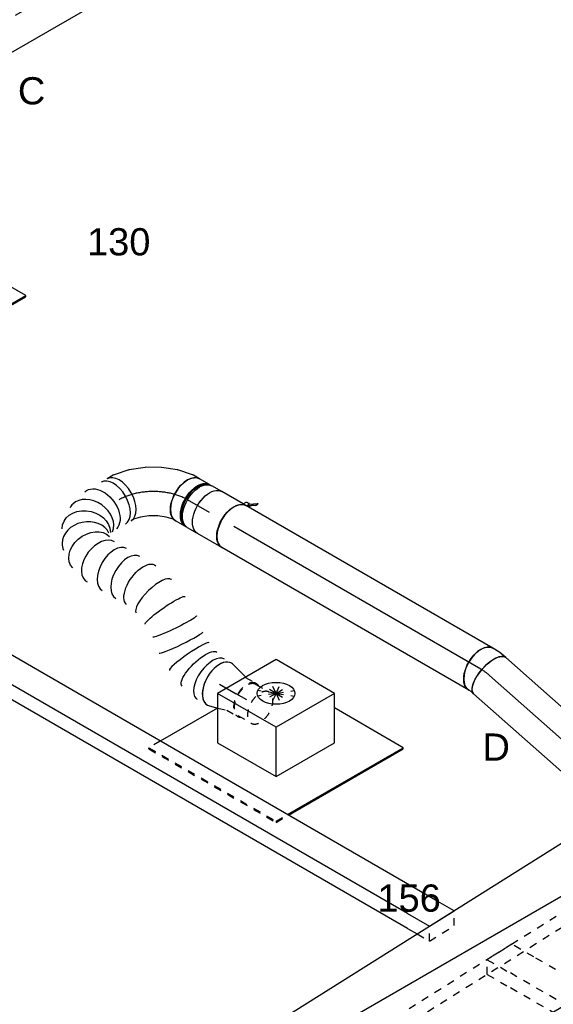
# Model space of a CAD drawing. Extents: x -329828 to 339781, y -55429 to 69176.
# Tile 60 of 140: x -39290 to -37525, y 38255 to 41510. Entities that reach past the tile are written whole.
import ezdxf
from ezdxf.enums import TextEntityAlignment as Align

# ---------------------------------------------------------------- set-up
doc = ezdxf.new("R2010")
doc.units = 0
doc.header["$LTSCALE"] = 50
doc.linetypes.add('CENTER2', pattern=[28.575, 19.05, -3.175, 3.175, -3.175])
doc.linetypes.add('STREEPJES', pattern=[0.1, 0.05, -0.05])
doc.layers.get('0').update_dxf_attribs({"linetype": 'CONTINUOUS'})
for name, color, linetype in [('EL6131--', 2, 'CONTINUOUS'), ('EM6131--', 1, 'CONTINUOUS'), ('lMcht retour bestaand_PR', 1, 'CONTINUOUS'), ('lucht retour bestaand', 8, 'CONTINUOUS'), ('WL570---_RETOUR', 112, 'CONTINUOUS'), ('WL570---_RETOUR_HL', 8, 'CONTINUOUS'), ('WL570---_RETOUR_RST', 2, 'CONTINUOUS'), ('WL570---_RETOUR_RST_HL', 1, 'CONTINUOUS'), ('WL570---_TOEVOER', 3, 'CONTINUOUS'), ('WL570---_TOEVOER_HL', 8, 'CONTINUOUS'), ('WL570---_TOEVOER_RST', 2, 'CONTINUOUS'), ('WL570---_TOEVOER_RST_HL', 1, 'CONTINUOUS'), ('WM570---_RETOUR_PR', 1, 'CONTINUOUS'), ('WM570---_RETOUR_RST_PR', 1, 'CONTINUOUS'), ('WM570---_TOEVOER_PR', 1, 'CONTINUOUS'), ('WM570---_TOEVOER_RST_PR', 1, 'CONTINUOUS')]:
    doc.layers.add(name, color=color, linetype=linetype)
doc.styles.add('BURO-018', font='ARIAL.TTF', dxfattribs={"height": 90})

# ---------------------------------------------------------------- blocks, each defined once
blk = doc.blocks.new('*U651')
at = {"color": 0, "ltscale": 10}
for p, q in [((138.1, 572, 929), (138.1, 572.2, 929)), ((138.5, 505.5, 929), (138.5, 505.6, 929)), ((-18.1, 315.6, 929), (-17.8, 314.3, 929))]:
    blk.add_line(p, q, dxfattribs=at)
for centre, major_axis, ratio, start_param, end_param in [((17.3, 693.8, 929), (69.3, 40), 0.57735, 3.141593, 6.442155), ((34, 664.9, 929), (73.2, 33), 0.500477, 3.191615, 6.233162), ((34, 664.9, 929), (73.2, 33), 0.500477, 6.233162, 6.333208), ((17.3, 693.8, 929), (69.3, 40), 0.57735, 2.982623, 3.138451), ((58.1, 565.5, 929), (-80, -6.5), 0.124846, 0.009486, 3.132107), ((58.4, 511.1, 929), (80, -5.6), 0.081934, 0.006169, 3.135418), ((60, 334.1, 929), (77.9, 19.1), 0.323375, 3.168616, 6.256162), ((103.3, 236.9, 929), (69.3, 40), 0.57735, 3.141593, 6.283185), ((129.1, 192.1, 929), (69.3, 40), 0.57735, 3.141593, 6.283185), ((155, 147.4, 929), (74.3, 30.8), 0.646887, 3.226552, 6.198226), ((155, 147.4, 929), (74.3, 30.8), 0.646887, 6.198226, 6.368145), ((0, 0, 929), (0, -80), 0.57735, 3.141593, 6.283185), ((22, 0, 929), (0, -80), 0.57735, 3.141593, 6.283185), ((113.1, 11.6, 929), (-34.1, 73), 0.750739, 0.1323, 3.009293), ((163.1, 65.5, 929), (76.9, -24.3), 0.803023, 3.317032, 6.107746), ((163.1, 65.5, 929), (76.9, -24.3), 0.803023, 6.107746, 6.458625), ((113.1, 11.6, 929), (-34.1, 73), 0.750739, 3.009293, 3.273893)]:
    blk.add_ellipse(centre, major_axis=major_axis, ratio=ratio, start_param=start_param, end_param=end_param, dxfattribs=at)
at = {"color": 0, "ltscale": 10, "extrusion": (6.4407e-18, -6.78173e-17, -1)}
for centre, major_axis, ratio, start_param, end_param in [((49.8, 617.9, 929), (77.9, 19.1), 0.323375, 6.256162, 9.397755), ((50.2, 454.7, 929), (80, -5.6), 0.081934, 3.135423, 6.277016), ((50.6, 393.2, 929), (-80, -6.5), 0.124846, 3.151078, 6.292671), ((77.8, 281, 929), (-73.2, -33), 0.500477, 3.191615, 6.333208), ((166.5, 104.2, 929), (-80.2, -6.9), 0.750739, 3.009293, 6.150885), ((69.9, 0, 929), (10.5, -79.7), 0.646887, 6.198226, 9.339819), ((144.8, 33.9, 929), (59.5, -54.4), 0.803023, 6.107746, 9.249338)]:
    blk.add_ellipse(centre, major_axis=major_axis, ratio=ratio, start_param=start_param, end_param=end_param, dxfattribs=at)
at = {"layer": 'WM570---_RETOUR_PR', "color": 1, "style": 'BURO-018'}
blk.add_attdef('POSNR', text='', height=90, dxfattribs=at).set_placement((0, 0), align=Align.MIDDLE)
blk = doc.blocks.new('*U652')
at = {"color": 0, "ltscale": 10}
for p, q in [((-24.2, 127.6, 1021.4), (-8.5, 145.3, 1021.4)), ((-8.5, 145.3, 1021.4), (-4, 153.1, 1021.4)), ((-72, 95, 1021.4), (-46.2, 109.9, 1021.4)), ((-46.2, 109.9, 1021.4), (-24.2, 127.6, 1021.4)), ((-154.3, 76, 1021.4), (-162.5, 76, 1021.4)), ((-130.6, 80, 1021.4), (-121.5, 80, 1021.4)), ((-121.5, 80, 1021.4), (-98.4, 84.7, 1021.4)), ((-98.4, 84.7, 1021.4), (-72, 95, 1021.4)), ((123, 53, 1021.4), (134.6, 73.1, 1021.4)), ((87, 11.8, 1021.4), (120.6, 49.7, 1021.4)), ((44.5, -22.5, 1021.4), (86.1, 10.9, 1021.4)), ((87, 11.8, 1021.4), (86.1, 10.9, 1021.4)), ((-2.6, -49.7, 1021.4), (44.4, -22.6, 1021.4)), ((44.4, -22.6, 1021.4), (44.5, -22.5, 1021.4)), ((-52.5, -69.1, 1021.4), (-2.8, -49.8, 1021.4)), ((-2.8, -49.8, 1021.4), (-2.6, -49.7, 1021.4)), ((-154.3, -76, 1021.4), (-162.5, -76, 1021.4)), ((-130.6, -80, 1021.4), (-107.4, -80, 1021.4)), ((-103.4, -79.6, 1021.4), (-53.8, -69.4, 1021.4)), ((-52.5, -69.1, 1021.4), (-53.8, -69.4, 1021.4))]:
    blk.add_line(p, q, dxfattribs=at)
for centre, major_axis, ratio, start_param, end_param in [((65.3, 113.1, 1021.4), (69.3, -40), 0.57735, 3.141593, 6.283185), ((-168.8, 0, 1021.4), (0, 76), 0.57735, 3.34014, 6.084638), ((-130.6, 0, 1021.4), (0, 80), 0.57735, 3.141593, 6.283185), ((56.7, 98.2, 1021.4), (65.1, -47), 0.497511, 6.232846, 6.333525), ((-113.4, 0, 1021.4), (8.1, -79.9), 0.497511, 6.232846, 6.333525)]:
    blk.add_ellipse(centre, major_axis=major_axis, ratio=ratio, start_param=start_param, end_param=end_param, dxfattribs=at)
at = {"layer": 'WL570---_RETOUR_HL', "linetype": 'CENTER2'}
blk.add_ellipse((-65.3, 113.1, 1021.4), major_axis=(-138.6, -80), ratio=0.57735, start_param=0.785398, end_param=2.356194, dxfattribs=at)
at = {"layer": 'WM570---_RETOUR_PR', "color": 1, "style": 'BURO-018'}
blk.add_attdef('POSNR', text='', height=90, dxfattribs=at).set_placement((0, 0), align=Align.MIDDLE)
blk = doc.blocks.new('*U660')
at = {"color": 0, "linetype": 'STREEPJES', "ltscale": 10}
for p, q in [((12.5, 63.2, -1201.6), (-35.4, -20, -1201.6)), ((96.1, 60.1, -1201.6), (12.5, 63.2, -1201.6)), ((-35.4, -20, -1201.6), (44, -22.9, -1201.6)), ((-12.5, -63.2, -1201.6), (-35.4, -20, -1201.6)), ((-12.5, -63.2, -1201.6), (66.9, -66.2, -1201.6))]:
    blk.add_line(p, q, dxfattribs=at)
at = {"layer": 'EM6131--', "color": 1, "style": 'BURO-018'}
blk.add_attdef('POSNR', text='', height=90, dxfattribs=at).set_placement((0, 0), align=Align.MIDDLE)
blk = doc.blocks.new('*U661')
at = {"color": 0, "ltscale": 10}
for p, q in [((-43.1, 118.3, -278.2), (342.1, 118.3, -278.2)), ((-69.1, 76.8, -278.2), (438.4, 76.8, -278.2)), ((43.1, -118.3, -278.2), (2201.8, -118.3, -278.2))]:
    blk.add_line(p, q, dxfattribs=at)
at = {"color": 0, "linetype": 'STREEPJES', "ltscale": 10}
for p, q in [((342.1, 118.3, -278.2), (2115.6, 118.3, -278.2)), ((438.4, 76.8, -278.2), (2089.6, 76.8, -278.2))]:
    blk.add_line(p, q, dxfattribs=at)
at = {"layer": 'EM6131--', "color": 1, "style": 'BURO-018'}
blk.add_attdef('POSNR', text='', height=90, dxfattribs=at).set_placement((0, 0), align=Align.MIDDLE)
blk = doc.blocks.new('*U662')
at = {"color": 0, "ltscale": 10}
for p, q in [((12.2, 63.6, -4715), (1184.2, 63.6, -4715)), ((1329.6, 63.6, -4715), (1452.6, 63.6, -4715)), ((1939.5, 63.6, -4715), (2047.7, 63.6, -4715)), ((2366.3, 63.6, -4715), (2551.2, 63.6, -4715)), ((2869.8, 63.6, -4715), (4564.9, 63.6, -4715)), ((36.7, 21.2, -4715), (1159.7, 21.2, -4715)), ((1305.1, 21.2, -4715), (1477.1, 21.2, -4715)), ((1915, 21.2, -4715), (2023.2, 21.2, -4715)), ((2341.8, 21.2, -4715), (2526.7, 21.2, -4715)), ((2845.3, 21.2, -4715), (4540.4, 21.2, -4715)), ((-12.2, -63.6, -4715), (1110.8, -63.6, -4715)), ((1256.1, -63.6, -4715), (1974.2, -63.6, -4715)), ((2292.8, -63.6, -4715), (2477.7, -63.6, -4715)), ((2796.3, -63.6, -4715), (4491.4, -63.6, -4715))]:
    blk.add_line(p, q, dxfattribs=at)
at = {"color": 0, "linetype": 'STREEPJES', "ltscale": 10}
for p, q in [((1204.2, 63.6, -4715), (1309.6, 63.6, -4715)), ((1452.6, 63.6, -4715), (1939.5, 63.6, -4715)), ((2067.7, 63.6, -4715), (2346.3, 63.6, -4715)), ((2571.2, 63.6, -4715), (2849.8, 63.6, -4715)), ((4564.9, 63.6, -4715), (4899.3, 63.6, -4715)), ((1179.7, 21.2, -4715), (1285.1, 21.2, -4715)), ((1477.1, 21.2, -4715), (1915, 21.2, -4715)), ((2043.2, 21.2, -4715), (2321.8, 21.2, -4715)), ((2546.7, 21.2, -4715), (2825.3, 21.2, -4715)), ((4540.4, 21.2, -4715), (4923.8, 21.2, -4715)), ((1130.8, -63.6, -4715), (1236.1, -63.6, -4715)), ((1994.2, -63.6, -4715), (2272.8, -63.6, -4715)), ((2497.7, -63.6, -4715), (2776.3, -63.6, -4715)), ((4491.4, -63.6, -4715), (4874.8, -63.6, -4715))]:
    blk.add_line(p, q, dxfattribs=at)
at = {"layer": 'EM6131--', "color": 1, "style": 'BURO-018'}
blk.add_attdef('POSNR', text='', height=90, dxfattribs=at).set_placement((0, 0), align=Align.MIDDLE)
blk = doc.blocks.new('*U663')
at = {"color": 0, "linetype": 'STREEPJES', "ltscale": 10}
for p, q in [((12.5, 63.2, -1045.6), (-35.4, -20, -1045.6)), ((59.3, 61.5, -1045.6), (12.5, 63.2, -1045.6)), ((12.5, 63.2, -1045.6), (35.4, 20, -1045.6)), ((-35.4, -20, -1045.6), (-12.5, -63.2, -1045.6))]:
    blk.add_line(p, q, dxfattribs=at)
at = {"color": 0, "ltscale": 10}
for p, q in [((96.1, 60.1, -1045.6), (59.3, 61.5, -1045.6)), ((35.4, 20, -1045.6), (-12.5, -63.2, -1045.6)), ((119.1, 16.9, -1045.6), (35.4, 20, -1045.6)), ((-12.5, -63.2, -1045.6), (66.9, -66.2, -1045.6))]:
    blk.add_line(p, q, dxfattribs=at)
at = {"layer": 'EM6131--', "color": 1, "style": 'BURO-018'}
blk.add_attdef('POSNR', text='', height=90, dxfattribs=at).set_placement((0, 0), align=Align.MIDDLE)
blk = doc.blocks.new('*U664')
at = {"color": 0, "ltscale": 10}
for p, q in [((12.2, 63.6, -987.9), (3620.8, 63.6, -987.9)), ((3939.4, 63.6, -987.9), (4853.6, 63.6, -987.9)), ((36.7, 21.2, -987.9), (3596.3, 21.2, -987.9)), ((3914.9, 21.2, -987.9), (4878.1, 21.2, -987.9)), ((-12.2, -63.6, -987.9), (3547.3, -63.6, -987.9)), ((3865.9, -63.6, -987.9), (4829.2, -63.6, -987.9))]:
    blk.add_line(p, q, dxfattribs=at)
at = {"color": 0, "linetype": 'STREEPJES', "ltscale": 10}
for p, q in [((3640.8, 63.6, -987.9), (3919.4, 63.6, -987.9)), ((3616.3, 21.2, -987.9), (3894.9, 21.2, -987.9)), ((3567.3, -63.6, -987.9), (3845.9, -63.6, -987.9))]:
    blk.add_line(p, q, dxfattribs=at)
at = {"layer": 'EM6131--', "color": 1, "style": 'BURO-018'}
blk.add_attdef('POSNR', text='', height=90, dxfattribs=at).set_placement((0, 0), align=Align.MIDDLE)
blk = doc.blocks.new('*U706')
at = {"color": 0, "ltscale": 10}
for p, q in [((7.3, 79, 440.1), (63.7, 63.3, 440.1)), ((7.3, -79, 440.1), (34.5, -71.5, 440.1))]:
    blk.add_line(p, q, dxfattribs=at)
at = {"color": 8, "linetype": 'STREEPJES', "ltscale": 10}
for p, q in [((63.7, 63.3, 440.1), (66.7, 62.5, 440.1)), ((63.8, 62.5, 440.1), (104.7, 62.5, 440.1)), ((104.7, 59.4, 440.1), (155.7, 59.4, 440.1)), ((34.5, -71.5, 440.1), (66.7, -62.5, 440.1)), ((63.8, -62.5, 440.1), (104.7, -62.5, 440.1)), ((104.7, -59.4, 440.1), (155.7, -59.4, 440.1))]:
    blk.add_line(p, q, dxfattribs=at)
at = {"color": 0, "ltscale": 10}
blk.add_ellipse((0, 0, 440.1), major_axis=(0, -80), ratio=0.57735, start_param=2.982623, end_param=6.442155, dxfattribs=at)
at = {"color": 8, "linetype": 'STREEPJES', "ltscale": 10}
for centre, major_axis, start_param, end_param in [((104.7, 0, 440.1), (0, -62.5), 3.141593, 6.600746), ((104.7, 0, 440.1), (0, -59.4), 3.141593, 6.283185), ((104.7, 0, 440.1), (0, -59.4), 3.141593, 6.283185), ((104.7, 0, 440.1), (0, -62.5), 2.824032, 3.138451), ((155.7, 0, 440.1), (0, -59.4), 3.141593, 9.421636), ((155.7, 0, 440.1), (0, -59.4), 3.141593, 9.421636)]:
    blk.add_ellipse(centre, major_axis=major_axis, ratio=0.57735, start_param=start_param, end_param=end_param, dxfattribs=at)
at = {"layer": 'WL570---_RETOUR_RST_HL', "linetype": 'CENTER2'}
for p in [(0, 0, 440.1), (104.7, 0, 440.1)]:
    blk.add_line(p, (63.8, 0, 440.1), dxfattribs=at)
blk.add_circle((0, 0, 440.1), 0.075, dxfattribs=at)
at = {"layer": 'WM570---_RETOUR_RST_PR', "color": 1, "style": 'BURO-018'}
blk.add_attdef('POSNR', text='', height=90, dxfattribs=at).set_placement((0, 0), align=Align.MIDDLE)
blk = doc.blocks.new('*U707')
at = {"color": 0, "ltscale": 10}
for p, q in [((-42.2, 80, 899.2), (-4.1, 80, 899.2)), ((4.1, 80, 899.2), (42.2, 80, 899.2)), ((-42.2, -80, 899.2), (-4.1, -80, 899.2)), ((4.1, -80, 899.2), (42.2, -80, 899.2))]:
    blk.add_line(p, q, dxfattribs=at)
at = {"color": 0, "ltscale": 10, "extrusion": (-8.22703e-17, -4.74988e-17, -1)}
for centre, major_axis, start_param, end_param in [((-42.2, 0, 899.2), (0, 80), 0, 3.141593), ((-4.1, 0, 899.2), (0, 80), 0, 3.141593), ((4.1, 0, 899.2), (0, 80), 0, 3.230096), ((4.1, 0, 899.2), (0, 80), 6.194681, 6.280044), ((4.1, 0, 899.2), (0, 76), 0.198548, 2.943045), ((42.2, 0, 899.2), (0, 80), 0, 3.141593)]:
    blk.add_ellipse(centre, major_axis=major_axis, ratio=0.57735, start_param=start_param, end_param=end_param, dxfattribs=at)
at = {"layer": 'WL570---_RETOUR_HL', "linetype": 'CENTER2'}
blk.add_line((-42.2, 0, 899.2), (42.2, 0, 899.2), dxfattribs=at)
at = {"layer": 'WM570---_RETOUR_PR', "color": 1, "style": 'BURO-018'}
blk.add_attdef('POSNR', text='', height=90, dxfattribs=at).set_placement((0, 0), align=Align.MIDDLE)
blk = doc.blocks.new('*U708')
at = {"color": 0, "ltscale": 10}
for p, q in [((-19.2, 80, 124.8), (-8.1, 80, 124.8)), ((-8.1, 80, 124.8), (0.8, 81.8, 124.8)), ((-19.2, -80, 124.8), (6.1, -80, 124.8)), ((10.1, -79.6, 124.8), (32.9, -74.9, 124.8))]:
    blk.add_line(p, q, dxfattribs=at)
for centre, major_axis, ratio, start_param, end_param in [((-19.2, 0, 124.8), (0, 80), 0.408248, 3.141593, 6.283185), ((0, 0, 124.8), (8.1, -79.9), 0.497511, 6.232846, 6.333525)]:
    blk.add_ellipse(centre, major_axis=major_axis, ratio=ratio, start_param=start_param, end_param=end_param, dxfattribs=at)
at = {"color": 0, "ltscale": 10, "extrusion": (-1.8415e-17, 2.07668e-17, -1)}
blk.add_ellipse((16.8, 3.4, 124.8), major_axis=(-16, 78.4), ratio=0.57735, start_param=0, end_param=3.141593, dxfattribs=at)
at = {"layer": 'WL570---_RETOUR_HL', "linetype": 'CENTER2'}
blk.add_ellipse((-69.8, 101.2, 124.8), major_axis=(151.8, -50.6), ratio=0.57735, start_param=5.235988, end_param=5.497787, dxfattribs=at)
at = {"layer": 'WM570---_RETOUR_PR', "color": 1, "style": 'BURO-018'}
blk.add_attdef('POSNR', text='', height=90, dxfattribs=at).set_placement((0, 0), align=Align.MIDDLE)
blk = doc.blocks.new('*U709')
at = {"color": 0, "ltscale": 10}
for p, q in [((0, 80, 136.9), (943.2, 80, 136.9)), ((0, -80, 136.9), (943.2, -80, 136.9))]:
    blk.add_line(p, q, dxfattribs=at)
blk.add_ellipse((0, 0, 136.9), major_axis=(0, 80), ratio=0.57735, start_param=3.141593, end_param=6.283185, dxfattribs=at)
at = {"color": 0, "ltscale": 10, "extrusion": (-8.22703e-17, -4.74988e-17, -1)}
blk.add_ellipse((943.2, 0, 136.9), major_axis=(0, 80), ratio=0.57735, start_param=0, end_param=3.141593, dxfattribs=at)
at = {"layer": 'WL570---_RETOUR_HL', "linetype": 'CENTER2'}
blk.add_line((0, 0, 136.9), (943.2, 0, 136.9), dxfattribs=at)
at = {"layer": 'WM570---_RETOUR_PR', "color": 1, "style": 'BURO-018'}
blk.add_attdef('POSNR', text='', height=90, dxfattribs=at).set_placement((0, 0), align=Align.MIDDLE)
blk = doc.blocks.new('*U711')
at = {"color": 2, "ltscale": 10}
for p, q in [((-46.7, 80, 836.3), (46.7, 80, 836.3)), ((-74.4, -96.7, 836.3), (-78.8, -104.3, 836.3)), ((-52.7, -89, 836.3), (-76.8, -105.9, 836.3)), ((-74.4, -96.7, 836.3), (-50.6, -80, 836.3)), ((-72.4, -98.4, 836.3), (-74.4, -96.7, 836.3)), ((-48.4, -81.5, 836.3), (-72.4, -98.4, 836.3)), ((-48.4, -81.5, 836.3), (-52.7, -89, 836.3)), ((-50.2, -80, 836.3), (-48.4, -81.5, 836.3)), ((-47.9, -81.1, 836.3), (-48.4, -81.5, 836.3)), ((-46.7, -80, 836.3), (-35.2, -80, 836.3)), ((-35.2, -80, 836.3), (-40.7, -89.6, 836.3)), ((-35.2, -80, 836.3), (46.7, -80, 836.3)), ((-78.8, -104.3, 836.3), (-76.8, -105.9, 836.3)), ((-76.8, -105.9, 836.3), (-72.4, -98.4, 836.3))]:
    blk.add_line(p, q, dxfattribs=at)
blk.add_ellipse((-46.7, 0, 836.3), major_axis=(0, 80), ratio=0.57735, start_param=3.141593, end_param=6.283185, dxfattribs=at)
at = {"color": 2, "ltscale": 10, "extrusion": (-5.45148e-17, -1.27622e-16, -1)}
for centre, major_axis, start_param, end_param in [((46.7, 0, 836.3), (0, 80), 0, 3.141593), ((-49, -84.9, 836.3), (8.26, -4.77), 2.413666, 3.141593), ((-49, -84.9, 836.3), (8.26, -4.77), 0, 1.692399)]:
    blk.add_ellipse(centre, major_axis=major_axis, ratio=0.57735, start_param=start_param, end_param=end_param, dxfattribs=at)
at = {"layer": 'WL570---_RETOUR', "color": 1, "style": 'BURO-018'}
blk.add_attdef('I', text='', height=90, dxfattribs=at).set_placement((0, 0), align=Align.MIDDLE)
at = {"layer": 'WM570---_RETOUR_PR', "color": 1, "style": 'BURO-018'}
blk.add_attdef('POSNR', text='', height=90, dxfattribs=at).set_placement((0, 0), align=Align.MIDDLE)
blk = doc.blocks.new('*U712')
at = {"color": 0, "ltscale": 10}
for p, q in [((0, 80, -103.2), (490.6, 80, -103.2)), ((0, -80, -103.2), (490.6, -80, -103.2))]:
    blk.add_line(p, q, dxfattribs=at)
blk.add_ellipse((0, 0, -103.2), major_axis=(0, 80), ratio=0.408248, start_param=3.141593, end_param=6.283185, dxfattribs=at)
at = {"color": 0, "ltscale": 10, "extrusion": (2.07668e-17, 1.8415e-17, -1)}
blk.add_ellipse((490.6, 0, -103.2), major_axis=(0, 80), ratio=0.408248, start_param=0, end_param=3.141593, dxfattribs=at)
at = {"layer": 'WL570---_RETOUR_HL', "linetype": 'CENTER2'}
blk.add_line((0, 0, -103.2), (490.6, 0, -103.2), dxfattribs=at)
at = {"layer": 'WM570---_RETOUR_PR', "color": 1, "style": 'BURO-018'}
blk.add_attdef('POSNR', text='', height=90, dxfattribs=at).set_placement((0, 0), align=Align.MIDDLE)
blk = doc.blocks.new('*U868')
at = {"color": 0, "ltscale": 10}
for p, q in [((-153.1, 88.4, -1461.9), (-51, 265.2, -1461.9)), ((-149, 88.4, -1461.9), (-46.9, 265.2, -1461.9)), ((-51, 265.2, -1461.9), (-46.9, 265.2, -1461.9)), ((-46.9, 265.2, -1461.9), (-26.5, 229.8, -1461.9)), ((1925.2, 88.4, -1461.9), (2027.2, 265.2, -1461.9)), ((1929.2, 88.4, -1461.9), (2031.3, 265.2, -1461.9)), ((2031.3, 265.2, -1461.9), (2027.2, 265.2, -1461.9)), ((-46.9, 229.8, -1461.9), (-128.6, 88.4, -1461.9)), ((-46.9, 229.8, -1461.9), (2006.8, 229.8, -1461.9)), ((-153.1, 88.4, -1461.9), (-149, 88.4, -1461.9)), ((51, -265.2, -1461.9), (-153.1, 88.4, -1461.9)), ((55.1, -265.2, -1461.9), (-149, 88.4, -1461.9)), ((55.1, -229.8, -1461.9), (-128.6, 88.4, -1461.9)), ((-128.6, 88.4, -1461.9), (1925.2, 88.4, -1461.9)), ((1929.2, 88.4, -1461.9), (1925.2, 88.4, -1461.9)), ((2129.3, -265.2, -1461.9), (1925.2, 88.4, -1461.9)), ((2133.4, -265.2, -1461.9), (1929.2, 88.4, -1461.9)), ((75.5, -229.8, -1461.9), (55.1, -265.2, -1461.9)), ((55.1, -229.8, -1461.9), (2108.9, -229.8, -1461.9)), ((51, -265.2, -1461.9), (55.1, -265.2, -1461.9)), ((2133.4, -265.2, -1461.9), (2129.3, -265.2, -1461.9))]:
    blk.add_line(p, q, dxfattribs=at)
at = {"layer": 'lMcht retour bestaand_PR', "color": 1, "style": 'BURO-018'}
blk.add_attdef('POSNR', text='', height=90, dxfattribs=at).set_placement((0, 0), align=Align.MIDDLE)
blk = doc.blocks.new('*U882')
at = {"color": 0, "ltscale": 10}
for p, q in [((-122.3, 174.3, 2063.5), (-179.9, 74.5, 2063.5)), ((100.6, 174.3, 2063.5), (-122.3, 174.3, 2063.5)), ((-10.8, -18.7, 2063.5), (-122.3, 174.3, 2063.5)), ((212.1, -18.7, 2063.5), (100.6, 174.3, 2063.5)), ((-146.4, 132.6, 2063.5), (-232.7, 132.6, 2063.5)), ((-357, 34.9, 2063.5), (-168.4, -291.7, 2063.5)), ((-352.9, 34.9, 2063.5), (-166.4, -288.1, 2063.5)), ((-92.5, -160.2, 2063.5), (-10.8, -18.7, 2063.5)), ((212.1, -18.7, 2063.5), (-10.8, -18.7, 2063.5)), ((130.4, -160.2, 2063.5), (212.1, -18.7, 2063.5)), ((-155, -51.9, 2063.5), (-92.5, -160.2, 2063.5)), ((319.5, -288.1, 2063.5), (188, -60.5, 2063.5)), ((-92.5, -160.2, 2063.5), (130.4, -160.2, 2063.5)), ((-166.4, -288.1, 2063.5), (-168.4, -291.7, 2063.5)), ((-168.4, -291.7, 2063.5), (317.4, -291.7, 2063.5)), ((-166.4, -288.1, 2063.5), (319.5, -288.1, 2063.5)), ((317.4, -291.7, 2063.5), (319.5, -288.1, 2063.5))]:
    blk.add_line(p, q, dxfattribs=at)
at = {"color": 8, "linetype": 'STREEPJES', "ltscale": 10}
for q in [(-12, 99.9, 2063.5), (-2.7, 116.1, 2063.5), (19.4, 122, 2063.5), (48.3, 116.1, 2063.5), (76.3, 99.9, 2063.5), (-6.1, 77.8, 2063.5), (13.5, 55.7, 2063.5), (41.5, 39.5, 2063.5), (70.4, 33.6, 2063.5), (92.5, 39.5, 2063.5), (101.9, 55.7, 2063.5), (95.9, 77.8, 2063.5)]:
    blk.add_line((44.9, 77.8, 2063.5), q, dxfattribs=at)
at = {"color": 0, "ltscale": 10}
blk.add_ellipse((44.9, 77.8, 2063.5), major_axis=(54.1, -31.2), ratio=0.57735, dxfattribs=at)
at = {"layer": 'WL570---_TOEVOER_RST_HL', "linetype": 'CENTER2'}
blk.add_circle((0, 0, 2063.5), 0.075, dxfattribs=at)
at = {"layer": 'WL570---_TOEVOER_RST', "color": 1, "style": 'BURO-018'}
for tag in ['MC', 'Q']:
    blk.add_attdef(tag, text='', height=90, dxfattribs=at).set_placement((0, 0), align=Align.MIDDLE)
at = {"layer": 'WM570---_TOEVOER_RST_PR', "color": 1, "style": 'BURO-018'}
blk.add_attdef('POSNR', text='', height=90, dxfattribs=at).set_placement((0, 0), align=Align.MIDDLE)
blk = doc.blocks.new('*U887')
at = {"color": 0, "ltscale": 10}
for p, q in [((-122.3, 174.3, 295.9), (-203.9, 32.9, 295.9)), ((100.6, 174.3, 295.9), (-122.3, 174.3, 295.9)), ((-10.8, -18.7, 295.9), (-122.3, 174.3, 295.9)), ((212.1, -18.7, 295.9), (100.6, 174.3, 295.9)), ((-147, 132.6, 295.9), (-365.7, 132.6, 295.9)), ((-203.9, 32.9, 295.9), (-92.5, -160.2, 295.9)), ((-92.5, -160.2, 295.9), (-10.8, -18.7, 295.9)), ((212.1, -18.7, 295.9), (-10.8, -18.7, 295.9)), ((130.4, -160.2, 295.9), (212.1, -18.7, 295.9)), ((319.5, -288.1, 295.9), (188, -60.5, 295.9)), ((-92.5, -160.2, 295.9), (130.4, -160.2, 295.9)), ((-122.8, -288.1, 295.9), (319.5, -288.1, 295.9)), ((-120.7, -291.7, 295.9), (317.4, -291.7, 295.9)), ((317.4, -291.7, 295.9), (319.5, -288.1, 295.9))]:
    blk.add_line(p, q, dxfattribs=at)
at = {"color": 8, "linetype": 'STREEPJES', "ltscale": 10}
for p, q in [((-411.3, 129, 295.9), (-409.3, 132.6, 295.9)), ((-365.7, 132.6, 295.9), (-409.3, 132.6, 295.9)), ((-409.3, 132.6, 295.9), (-166.4, -288.1, 295.9)), ((-146.4, 132.6, 295.9), (-147, 132.6, 295.9)), ((-411.3, 129, 295.9), (-168.4, -291.7, 295.9)), ((44.9, 77.8, 295.9), (-12, 99.9, 295.9)), ((44.9, 77.8, 295.9), (-2.7, 116.1, 295.9)), ((44.9, 77.8, 295.9), (19.4, 122, 295.9)), ((44.9, 77.8, 295.9), (48.3, 116.1, 295.9)), ((44.9, 77.8, 295.9), (76.3, 99.9, 295.9)), ((44.9, 77.8, 295.9), (-6.1, 77.8, 295.9)), ((44.9, 77.8, 295.9), (13.5, 55.7, 295.9)), ((44.9, 77.8, 295.9), (41.5, 39.5, 295.9)), ((44.9, 77.8, 295.9), (70.4, 33.6, 295.9)), ((44.9, 77.8, 295.9), (92.5, 39.5, 295.9)), ((44.9, 77.8, 295.9), (101.9, 55.7, 295.9)), ((44.9, 77.8, 295.9), (95.9, 77.8, 295.9)), ((-166.4, -288.1, 295.9), (-168.4, -291.7, 295.9)), ((-168.4, -291.7, 295.9), (-120.7, -291.7, 295.9)), ((-166.4, -288.1, 295.9), (-122.8, -288.1, 295.9))]:
    blk.add_line(p, q, dxfattribs=at)
at = {"color": 0, "ltscale": 10}
blk.add_ellipse((44.9, 77.8, 295.9), major_axis=(54.1, -31.2), ratio=0.57735, dxfattribs=at)
at = {"layer": 'WL570---_RETOUR_RST_HL', "linetype": 'CENTER2'}
blk.add_circle((0, 0, 295.9), 0.075, dxfattribs=at)
at = {"layer": 'WL570---_RETOUR_RST', "color": 1, "style": 'BURO-018'}
for tag in ['MC', 'Q']:
    blk.add_attdef(tag, text='', height=90, dxfattribs=at).set_placement((0, 0), align=Align.MIDDLE)
at = {"layer": 'WM570---_RETOUR_RST_PR', "color": 1, "style": 'BURO-018'}
blk.add_attdef('POSNR', text='', height=90, dxfattribs=at).set_placement((0, 0), align=Align.MIDDLE)
blk = doc.blocks.new('*U1091')
at = {"color": 0, "ltscale": 10}
for p, q in [((5.2, 100, -26), (5467.1, 100, -26)), ((5525.2, 100, -26), (5708.4, 100, -26)), ((5.2, -100, -26), (2538.7, -100, -26)), ((2683.1, -100, -26), (5708.4, -100, -26))]:
    blk.add_line(p, q, dxfattribs=at)
at = {"color": 8, "linetype": 'STREEPJES', "ltscale": 10}
blk.add_line((2673.2, -100, -26), (2683.1, -100, -26), dxfattribs=at)
at = {"color": 0, "ltscale": 10}
blk.add_ellipse((0, 0, -26), major_axis=(0, 100), ratio=0.57735, start_param=3.320935, end_param=6.103843, dxfattribs=at)
at = {"color": 0, "ltscale": 10, "extrusion": (-4.26297e-17, -1.03585e-16, -1)}
blk.add_ellipse((5708.4, 0, -26), major_axis=(0, 100), ratio=0.57735, start_param=0, end_param=3.141593, dxfattribs=at)
at = {"layer": 'WL570---_TOEVOER_HL', "linetype": 'CENTER2'}
blk.add_line((0, 0, -26), (5708.4, 0, -26), dxfattribs=at)
at = {"layer": 'WM570---_TOEVOER_PR', "color": 1, "style": 'BURO-018'}
blk.add_attdef('POSNR', text='', height=90, dxfattribs=at).set_placement((0, 0), align=Align.MIDDLE)

msp = doc.modelspace()

# ---------------------------------------------------------------- block references
at = {"layer": 'EL6131--'}
for name, p, rotation in [('*U664', (-37964.6, 38555.1, 987.9), 149.9999999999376), ('*U661', (-36846, 39056.9, 278.2), 212.120345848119), ('*U663', (-37893.9, 38514.2, 1045.6), 152.0334887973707), ('*U660', (-37702.8, 38403.9, 1201.6), 332.0334887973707), ('*U662', (-33399.7, 35919.6, 4715), 149.9999999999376)]:
    msp.add_blockref(name, p, dxfattribs=dict(at, rotation=rotation))
at = {"layer": 'lucht retour bestaand', "rotation": 210.0000000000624}
msp.add_blockref('*U868', (-37145.3, 38550.6, 1461.9), dxfattribs=at)
at = {"layer": 'WL570---_RETOUR'}
for name, p, rotation in [('*U652', (-38848.1, 39988.6, -1021.4), 149.9999999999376), ('*U651', (-38961.3, 39923.3, -929), 210.0000000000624), ('*U707', (-38698.5, 39902.2, -899.2), 149.9999999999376), ('*U711', (-38621.4, 39857.7, -836.3), 149.9999999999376), ('*U709', (-37764.9, 39363.2, -136.9), 149.9999999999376), ('*U708', (-37750, 39354.6, -124.8), 138.4349488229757), ('*U712', (-37368.5, 39016.3, 103.2), 138.4349488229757)]:
    msp.add_blockref(name, p, dxfattribs=dict(at, rotation=rotation))
at = {"layer": 'WL570---_RETOUR_RST'}
ref = msp.add_blockref('*U887', (-38442.2, 39193.4, -295.9), dxfattribs=dict(at, rotation=30.00000000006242))
ref.add_attrib('Q', '156', dxfattribs={"color": 1, "height": 90, "style": 'BURO-018'}).set_placement((-38002, 38606.5), align=Align.MIDDLE)
ref.add_attrib('MC', 'D', dxfattribs={"color": 1, "height": 90, "style": 'BURO-018'}).set_placement((-37713.9, 39105.6), align=Align.MIDDLE)
at = {"layer": 'WL570---_RETOUR_RST', "rotation": 329.9999999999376}
msp.add_blockref('*U706', (-38629.3, 39313.7, -440.1), dxfattribs=at)
at = {"layer": 'WL570---_TOEVOER', "rotation": 30.00000000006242}
msp.add_blockref('*U1091', (-43015.5, 39382.2, 26), dxfattribs=at)
at = {"layer": 'WL570---_TOEVOER_RST'}
ref = msp.add_blockref('*U882', (-39690.9, 40688.2, -2063.5), dxfattribs=dict(at, rotation=30.00000000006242))
ref.add_attrib('Q', '130', dxfattribs={"color": 1, "height": 90, "style": 'BURO-018'}).set_placement((-38962.5, 40776), align=Align.MIDDLE)
ref.add_attrib('MC', 'C', dxfattribs={"color": 1, "height": 90, "style": 'BURO-018'}).set_placement((-39250.7, 41275.1), align=Align.MIDDLE)

doc.saveas('drawing.dxf')
